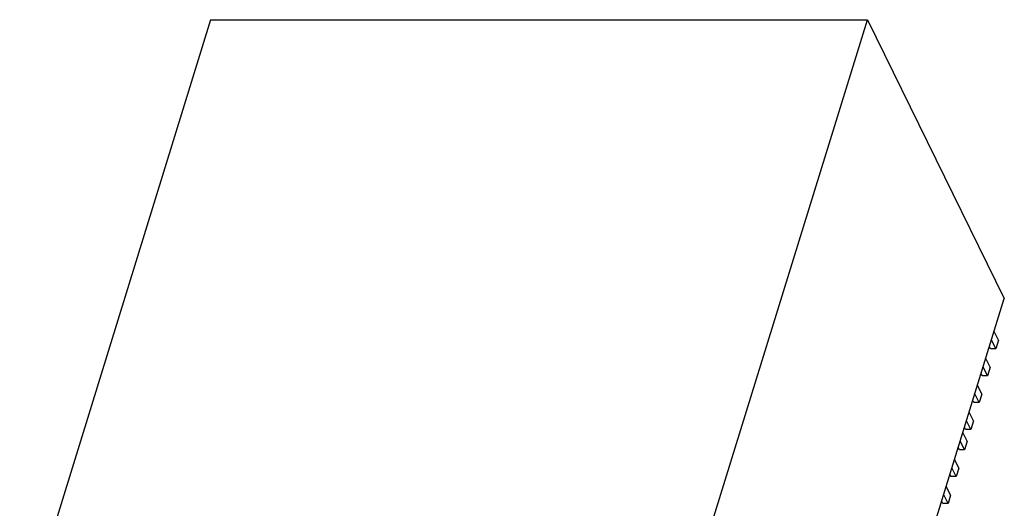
# Model space of a CAD drawing. Extents: x 0 to 420, y 0 to 297.
# Tile 10 of 10: x 277 to 311, y 219 to 236. Entities that reach past the tile are written whole.
import ezdxf

# ---------------------------------------------------------------- set-up
doc = ezdxf.new("R2010")
doc.units = 0
doc.header["$LTSCALE"] = 23.1
doc.layers.get('0').update_dxf_attribs({"linetype": 'CONTINUOUS'})

msp = doc.modelspace()

# ---------------------------------------------------------------- linework, layer by layer
at = {"color": 7, "linetype": 'CONTINUOUS'}
for p, q in [((283.477, 236.446), (276.808, 214.865)), ((283.477, 236.446), (306.412, 236.446)), ((299.743, 214.865), (306.412, 236.446)), ((306.412, 236.446), (311.192, 226.705)), ((306.544, 211.665), (311.192, 226.705)), ((310.988, 225.249), (310.837, 225.557)), ((310.896, 224.951), (310.745, 225.259)), ((310.988, 225.249), (310.896, 224.951)), ((310.712, 224.951), (310.674, 225.029)), ((310.896, 224.951), (310.712, 224.951)), ((310.698, 224.309), (310.546, 224.617)), ((310.606, 224.011), (310.454, 224.319)), ((310.698, 224.309), (310.606, 224.011)), ((310.421, 224.011), (310.383, 224.089)), ((310.606, 224.011), (310.421, 224.011)), ((310.407, 223.369), (310.256, 223.677)), ((310.131, 223.071), (310.093, 223.149)), ((310.315, 223.071), (310.164, 223.379)), ((310.407, 223.369), (310.315, 223.071)), ((310.315, 223.071), (310.131, 223.071)), ((310.117, 222.429), (309.965, 222.737)), ((309.84, 222.131), (309.802, 222.209)), ((310.025, 222.131), (309.84, 222.131)), ((310.025, 222.131), (309.873, 222.439)), ((310.117, 222.429), (310.025, 222.131)), ((309.899, 221.724), (309.748, 222.032)), ((309.623, 221.426), (309.584, 221.504)), ((309.807, 221.426), (309.656, 221.734)), ((309.899, 221.724), (309.807, 221.426)), ((309.608, 220.784), (309.457, 221.092)), ((309.807, 221.426), (309.623, 221.426)), ((309.516, 220.486), (309.365, 220.794)), ((309.608, 220.784), (309.516, 220.486)), ((309.332, 220.486), (309.294, 220.564)), ((309.516, 220.486), (309.332, 220.486)), ((309.318, 219.844), (309.167, 220.152)), ((309.226, 219.546), (309.075, 219.854)), ((309.318, 219.844), (309.226, 219.546)), ((309.042, 219.546), (309.003, 219.624)), ((309.226, 219.546), (309.042, 219.546))]:
    msp.add_line(p, q, dxfattribs=at)

doc.saveas('drawing.dxf')
